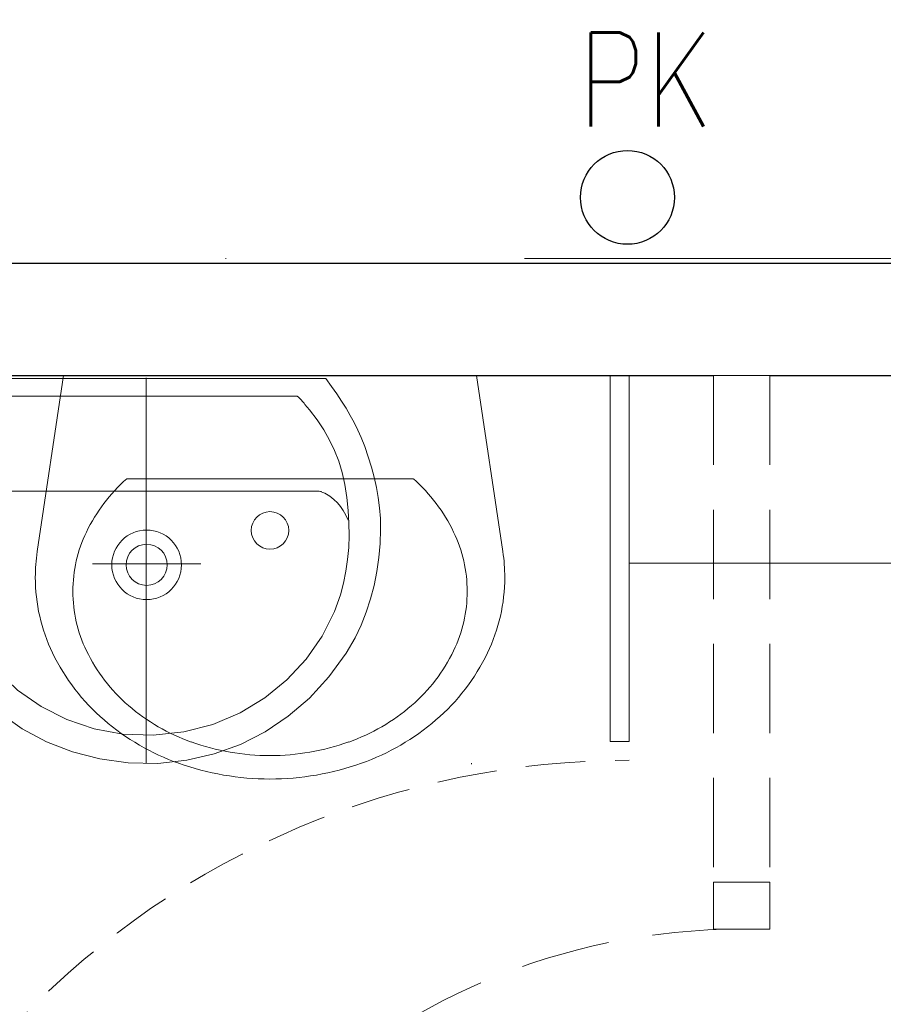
# Model space of a CAD drawing. Header units: millimetres. Extents: x 23192 to 177760, y -399809 to -79279.
# Tile 105 of 256: x 51509 to 51601, y -194719 to -194614. Entities that reach past the tile are written whole.
import ezdxf

# ---------------------------------------------------------------- set-up
doc = ezdxf.new("R2010")
doc.units = ezdxf.units.MM
for name, pattern in [('CARKOVANA', [7.5, 5, -2.5]), ('DASHDOT', [25.4, 12.7, -6.35, 0, -6.35]), ('DOT', [6.35, 0, -6.35]), ('HIDDEN', [9.525, 6.35, -3.175]), ('HIDDEN2', [4.7625, 3.175, -1.5875])]:
    doc.linetypes.add(name, pattern=pattern)
doc.layers.get('0').update_dxf_attribs({"lineweight": 0})
for name, color, linetype, lineweight in [('!! 0_ Istn-sciany', 3, 'Continuous', 30), ('!! 0_ Istn-widok', 1, 'Continuous', 15), ('!! 0_Osie', 1, 'DASHDOT', 13), ('!! 2 ZABUDOWA GK-MDF', 54, 'Continuous', 13), ('!! 2_Drzwi - nowe remont', 33, 'Continuous', 9), ('!! 2_wypos-sanitarne', 240, 'Continuous', 9), ('!! wymiary osi', 250, 'Continuous', 9), ('0-osie-liniA', 14, 'DASHDOT', 5)]:
    doc.layers.add(name, color=color, linetype=linetype, lineweight=lineweight)
doc.layers.add('!! 0_opis pionów', color=4, linetype='Continuous')
doc.layers.add('!! 1_Wyburzenia', color=252, linetype='CARKOVANA', lineweight=13, true_color=0x696969)
doc.layers.add('!! 2_WYBURZENIA DO REMONTU', color=7, linetype='Continuous', lineweight=0, true_color=0x4d4d4d, plot=False)
doc.layers.add('Powierzchnia', color=140, linetype='Continuous', lineweight=5, plot=False)
doc.styles.add('ARCHETYP', font='romans.shx', dxfattribs={"height": 15})
doc.styles.add('TXT', font='simplex.shx')
doc.dimstyles.new('DIM50', dxfattribs={"dimscale": 5, "dimtxt": 2.5, "dimasz": 1.5, "dimexe": 0, "dimexo": 0, "dimgap": 0.5, "dimtad": 1, "dimdec": 4, "dimrnd": 0.5, "dimdsep": 46, "dimtxsty": 'TXT', "dimblk1": 'TICK1', "dimblk2": 'TICK1', "dimsah": 1, "dimcen": 0, "dimse1": 1, "dimse2": 1, "dimclrd": 1, "dimclre": 7, "dimclrt": 9, "dimadec": 0, "dimazin": 0, "dimtfac": 1, "dimtdec": 4, "dimtmove": 2, "dimatfit": 3, "dimldrblk": 'TICK1', "dimfxl": 1, "dimtolj": 1, "dimarcsym": 0})

# ---------------------------------------------------------------- blocks, each defined once
blk = doc.blocks.new('A$C578D6593')
for p, q in [((-26.36, 0), (-29.16, 18.76)), ((17.64, 0), (20.43, 18.76)), ((-19.63, 11), (10.9, 11)), ((-26.36, 0), (17.64, 0))]:
    blk.add_line(p, q)
blk.add_circle((-4.36, 16.5), 2)
for centre, radius, start, end in [((-4.36, 14), 29, 90, 109.6071), ((-4.36, 14), 29, 70.3929, 90), ((-5.67, 17.67), 25.11, 109.6071, 130.6955), ((-3.06, 17.67), 25.11, 49.3045, 70.3929), ((-4.36, 15.5), 25, 90, 109.6071), ((-4.36, 15.5), 25, 70.3929, 90), ((-5.67, 19.17), 21.11, 109.6071, 130.6955), ((-3.06, 19.17), 21.11, 49.3045, 70.3929), ((-7.68, 20), 22.03, 130.6955, 154.2825), ((-1.05, 20), 22.03, 25.7175, 49.3045), ((-7.68, 21.5), 18.03, 130.6955, 154.2825), ((-1.05, 21.5), 18.03, 25.7175, 49.3045), ((-10.79, 21.5), 18.58, 154.2825, 180), ((2.06, 21.5), 18.58, 0, 25.7175), ((-10.79, 23), 14.58, 154.2825, 180), ((2.06, 23), 14.58, 0, 25.7175), ((-10.79, 23), 14.58, 180, 205.7175), ((2.06, 23), 14.58, 334.2825, 0), ((-10.79, 21.5), 18.58, 180, 188.4794), ((2.06, 21.5), 18.58, 351.5206, 0), ((-7.68, 24.5), 18.03, 205.7175, 228.4823), ((-1.05, 24.5), 18.03, 311.5177, 334.2825)]:
    blk.add_arc(centre, radius, start, end)
blk = doc.blocks.new('drzwi giszet')
blk.add_lwpolyline([(68617.39, -194499.27), (68617.39, -194409.27), (68620.39, -194409.27), (68620.39, -194499.27)], close=True)
blk.add_lwpolyline([(68572.43, -194476.09), (68572.43, -194526.09)])
at = {"linetype": 'HIDDEN'}
blk.add_arc((68617.39, -194499.27), 90, 88.0898, 180, dxfattribs=at)
blk = doc.blocks.new('A$C527aaae0')
at = {"lineweight": 5}
for points in [[(0, 0), (0, -0.4111)], [(0.1863, -0.1214), (0.1863, -0.1211)], [(0.1863, -0.1211), (0.1863, -0.1214)], [(-0.0573, -0.1985), (0.0582, -0.1985)]]:
    blk.add_lwpolyline(points, dxfattribs=at)
for points in [[(0.1915, -0.001), (0.1975, -0.0093), (0.203, -0.0173), (0.2082, -0.025), (0.213, -0.0326), (0.2175, -0.0402), (0.2216, -0.0479), (0.2255, -0.0558), (0.2292, -0.0639), (0.2328, -0.0735), (0.2366, -0.0845), (0.2399, -0.0953), (0.2429, -0.1061), (0.2453, -0.1169), (0.2473, -0.1278), (0.2487, -0.1389), (0.2495, -0.1502), (0.2498, -0.1618), (0.2492, -0.1766), (0.2478, -0.1918), (0.2457, -0.2067), (0.2428, -0.2214), (0.239, -0.2358), (0.2344, -0.25), (0.2289, -0.2639), (0.2225, -0.2775), (0.2132, -0.2936), (0.1947, -0.319), (0.174, -0.3415), (0.1513, -0.361), (0.1268, -0.3776), (0.1005, -0.391), (0.0726, -0.4011), (0.0432, -0.4079), (0.0125, -0.4112), (-0.0191, -0.4105), (-0.0495, -0.4063), (-0.0786, -0.3988), (-0.1062, -0.3881), (-0.1321, -0.3743), (-0.1563, -0.3574), (-0.1786, -0.3374), (-0.1988, -0.3143), (-0.2168, -0.2883), (-0.2237, -0.2746), (-0.2299, -0.2608), (-0.2353, -0.2468), (-0.24, -0.2327), (-0.2438, -0.2183), (-0.2467, -0.2037), (-0.2487, -0.1888), (-0.2498, -0.1735), (-0.2497, -0.1595), (-0.249, -0.1479), (-0.2479, -0.1367), (-0.2463, -0.1256), (-0.2444, -0.1148), (-0.242, -0.104), (-0.2392, -0.0932), (-0.2359, -0.0823), (-0.2322, -0.0712), (-0.2282, -0.0623), (-0.2242, -0.0541), (-0.22, -0.0461), (-0.2157, -0.0381), (-0.2113, -0.0303), (-0.2067, -0.0225), (-0.2019, -0.0148), (-0.1969, -0.0071), (-0.1921, -0.001)], [(0.1608, -0.0198), (0.1622, -0.0209), (0.1634, -0.022), (0.1645, -0.023), (0.1654, -0.024), (0.1663, -0.025), (0.1672, -0.0261), (0.1682, -0.0273), (0.1692, -0.0287), (0.1739, -0.0344), (0.1821, -0.0451), (0.1893, -0.0557), (0.1954, -0.0665), (0.2007, -0.0776), (0.2051, -0.0891), (0.2087, -0.1012), (0.2116, -0.114), (0.2138, -0.1277), (0.2152, -0.1416), (0.216, -0.1551), (0.2162, -0.1682), (0.2158, -0.181), (0.2146, -0.1937), (0.2128, -0.2063), (0.2103, -0.2189), (0.2069, -0.2316), (0.2007, -0.2493), (0.1874, -0.2756), (0.1704, -0.3001), (0.1499, -0.3221), (0.1263, -0.3413), (0.1, -0.3573), (0.0711, -0.3696), (0.0402, -0.3777), (0.0074, -0.3812), (-0.0248, -0.3802), (-0.0555, -0.3745), (-0.0846, -0.3645), (-0.1119, -0.3506), (-0.1369, -0.3331), (-0.1592, -0.3122), (-0.1785, -0.2885), (-0.1945, -0.2622), (-0.2053, -0.2373), (-0.2088, -0.2247), (-0.2117, -0.2119), (-0.2139, -0.1991), (-0.2155, -0.1862), (-0.2165, -0.1732), (-0.2167, -0.1601), (-0.2161, -0.147), (-0.2148, -0.1337), (-0.2129, -0.12), (-0.2097, -0.1056), (-0.2052, -0.0909), (-0.1995, -0.0763), (-0.1928, -0.0622), (-0.1851, -0.049), (-0.1767, -0.0372), (-0.1676, -0.0271), (-0.159, -0.0198)]]:
    blk.add_lwpolyline(points, close=True)
blk.add_lwpolyline([(0.2151, -0.1518), (0.2126, -0.1464), (0.21, -0.1415), (0.2071, -0.1372), (0.2038, -0.1333), (0.2, -0.1297), (0.1955, -0.1264), (0.1903, -0.1232), (0.1842, -0.1211), (-0.1851, -0.1211), (-0.1909, -0.1228), (-0.1959, -0.1256), (-0.2003, -0.1289), (-0.2043, -0.1326), (-0.2078, -0.1367), (-0.2109, -0.1413), (-0.2137, -0.1463), (-0.2163, -0.1518), (-0.2163, -0.1521)])
at = {"linetype": 'DOT'}
blk.add_lwpolyline([(-0.3533, -0.4109), (0.3467, -0.4109), (0.3467, -1.0109), (-0.3533, -1.0109)], close=True, dxfattribs=at)
for radius in [0.0371, 0.0219]:
    blk.add_circle((0.0005, -0.1995), radius)
blk = doc.blocks.new('BLOK OSI')
at = {"layer": '0-osie-liniA', "ltscale": 5}
blk.add_lwpolyline([(48639.25763, -194702.0883), (55442.2848, -194702.0883)], dxfattribs=at)
blk = doc.blocks.new('TICK1')
at = {"color": 0}
for p, q in [((0, -1.4), (0, 1.4)), ((0, 0), (-1, 0))]:
    blk.add_line(p, q, dxfattribs=at)
at = {"color": 2}
blk.add_line((-1, -1), (1, 1), dxfattribs=at)
blk = doc.blocks.new('*D2593')
at = {"layer": '!! wymiary osi', "color": 1, "lineweight": -2, "transparency": 16777216}
blk.add_line((51358.21, -194783.09), (51358.21, -194659.09), dxfattribs=at)
at = {"layer": 'DEFPOINTS', "color": 0, "transparency": 16777216}
for p in [(51358.21, -194651.59), (51678.71, -194651.59), (51678.71, -194790.59)]:
    blk.add_point(p, dxfattribs=at)
at = {"layer": '!! wymiary osi', "color": 1, "lineweight": -2, "transparency": 16777216, "xscale": 7.5, "yscale": 7.5, "zscale": 7.5}
for p, rotation in [((51358.21, -194651.59), 90), ((51358.21, -194790.59), 270)]:
    blk.add_blockref('TICK1', p, dxfattribs=dict(at, rotation=rotation))
at = {"layer": '!! wymiary osi', "color": 9, "transparency": 16777216, "insert": (51349.46, -194721.09), "char_height": 12.5, "attachment_point": 5, "rotation": 90, "style": 'TXT'}
blk.add_mtext('\\A1;139', dxfattribs=at)

msp = doc.modelspace()

# ---------------------------------------------------------------- linework, layer by layer
at = {"layer": '!! 0_ Istn-sciany'}
for points in [[(51488.21802, -194639.5883), (51652.71142, -194639.5883)], [(51488.21802, -194651.5883), (51582.71142, -194651.5883)], [(51588.71142, -194651.5883), (51658.71142, -194651.5883)]]:
    msp.add_lwpolyline(points, dxfattribs=at)
at = {"layer": '!! 0_ Istn-widok'}
msp.add_lwpolyline([(51582.71142, -194651.5883), (51588.71142, -194651.5883)], dxfattribs=at)
at = {"layer": '!! 0_opis pionów'}
msp.add_circle((51573.54476, -194632.5883), 5, dxfattribs=at)
at = {"layer": '!! 1_Wyburzenia'}
msp.add_lwpolyline([(51573.71142, -194651.5883), (51678.71142, -194651.5883)], dxfattribs=at)
at = {"layer": '!! 2 ZABUDOWA GK-MDF'}
for points in [[(51571.71142, -194690.5883), (51571.71142, -194651.5883)], [(51573.71142, -194690.5883), (51573.71142, -194651.5883)], [(51573.71142, -194671.5883), (51678.71142, -194671.5883)], [(51573.71142, -194690.5883), (51571.71142, -194690.5883)]]:
    msp.add_lwpolyline(points, dxfattribs=at)
at = {"layer": '!! 2_WYBURZENIA DO REMONTU', "linetype": 'HIDDEN2', "ltscale": 3}
for points in [[(51582.71142, -194651.5883), (51582.71142, -194705.5883)], [(51588.71142, -194651.5883), (51588.71142, -194705.5883)], [(51582.71142, -194705.5883), (51588.71142, -194705.5883)]]:
    msp.add_lwpolyline(points, dxfattribs=at)
msp.add_lwpolyline([(51588.71142, -194710.5883), (51588.71142, -194705.5883), (51582.71142, -194705.5883), (51582.71142, -194710.5883)], close=True, dxfattribs=at)
msp.add_arc((51585.71142, -194780.5883), 70, 90, 180, dxfattribs=at)
at = {"layer": 'Powierzchnia'}
for points in [[(51246.21802, -194351.5883), (51678.71142, -194351.5883), (51678.71142, -194573.5883), (51652.71142, -194573.5883), (51652.71142, -194639.5883), (51246.21802, -194639.5883)], [(51246.21802, -194790.5883), (51678.71142, -194790.5883), (51678.71142, -194651.5883), (51246.21802, -194651.5883)]]:
    msp.add_lwpolyline(points, close=True, dxfattribs=at)

# ---------------------------------------------------------------- block references
at = {"layer": '!! 0_Osie'}
msp.add_blockref('BLOK OSI', (0, 63), dxfattribs=at)
at = {"layer": '!! 2_Drzwi - nowe remont', "xscale": -1, "rotation": 90}
msp.add_blockref('drzwi giszet', (-142925.55405, -126165.19866), dxfattribs=at)
at = {"layer": '!! 2_WYBURZENIA DO REMONTU', "linetype": 'HIDDEN2', "ltscale": 3, "rotation": 180}
msp.add_blockref('A$C578D6593', (51531.1011, -194651.5883), dxfattribs=at)
at = {"layer": '!! 2_wypos-sanitarne', "xscale": 100, "yscale": 100, "zscale": 100}
msp.add_blockref('A$C527aaae0', (51522.26973, -194651.80517), dxfattribs=at)

# ---------------------------------------------------------------- texts
at = {"layer": '!! 0_opis pionów', "style": 'ARCHETYP', "width": 0.8}
msp.add_text('PK', height=10, rotation=0, dxfattribs=at).set_placement((51568.2744, -194625.01651))

# ---------------------------------------------------------------- dimensions: what is measured, and where the dimension line sits
at = {"layer": '!! wymiary osi'}
dim = msp.add_linear_dim(base=(51358.20534, -194651.5883), p1=(51678.71142, -194790.5883), p2=(51678.71142, -194651.5883), angle=90, dimstyle='DIM50', dxfattribs=at)
dim.commit()
dim.dimension.update_dxf_attribs({"geometry": '*D2593', "text_midpoint": (51349.45534, -194721.0883)})

doc.saveas('drawing.dxf')
